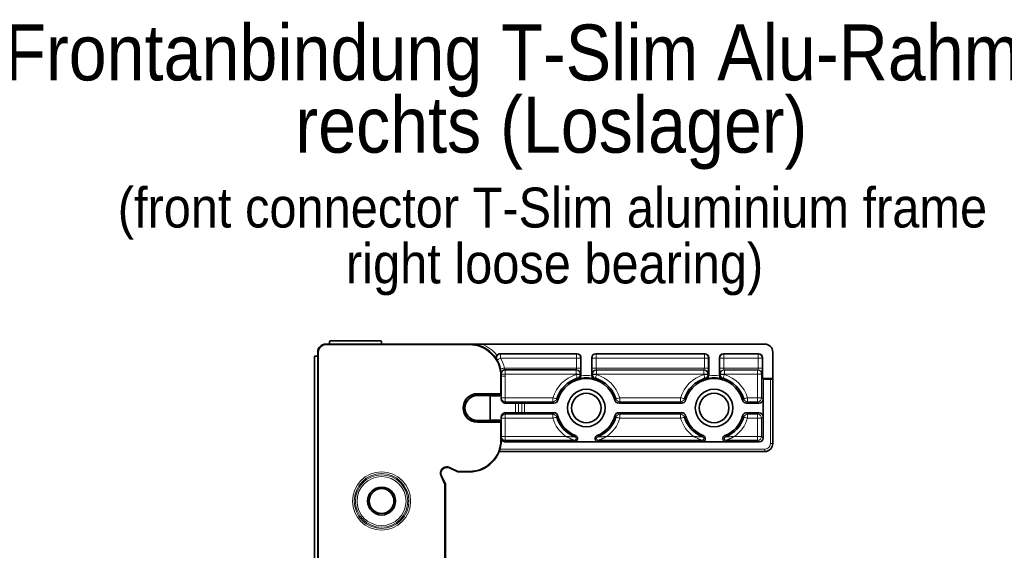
# Model space of a CAD drawing. Header units: millimetres. Extents: x 0 to 594, y 0 to 420.
# Tile 8 of 30: x 38 to 99, y 175 to 208. Entities that reach past the tile are written whole.
import ezdxf

# ---------------------------------------------------------------- set-up
doc = ezdxf.new("R2010")
doc.units = ezdxf.units.MM
doc.linetypes.add('SLD-Durchgehend', pattern=[0])
doc.styles.add('SLDTEXTSTYLE1', font='GOTHIC.TTF', dxfattribs={"width": 0.913})

# ---------------------------------------------------------------- blocks, each defined once
blk = doc.blocks.new('SW_NOTE_0_20')
at = {"color": 0, "linetype": 'Continuous', "lineweight": 0, "char_height": 3.5, "attachment_point": 2, "style": 'SLDTEXTSTYLE1'}
for s, insert in [('Frontanbindung T-Slim Alu-Rahmen ', (39.648, 4.471)), ('rechts (Loslager)', (39.708, -0.055))]:
    blk.add_mtext(s, dxfattribs=dict(at, insert=insert))
blk = doc.blocks.new('SW_NOTE_0_21')
at = {"color": 0, "linetype": 'Continuous', "lineweight": 0, "char_height": 2.5, "attachment_point": 2, "style": 'SLDTEXTSTYLE1'}
for s, insert in [('(front connector T-Slim aluminium frame', (31.875, 3.193)), ('right loose bearing)', (32.01, -0.307))]:
    blk.add_mtext(s, dxfattribs=dict(at, insert=insert))

msp = doc.modelspace()

# ---------------------------------------------------------------- linework, layer by layer
at = {"color": 7, "linetype": 'SLD-Durchgehend', "lineweight": 35}
for p, q in [((65.755567, 187.475302), (56.755567, 187.475302)), ((57.005567, 187.475302), (57.005567, 187.625301)), ((57.055567, 187.675302), (60.205567, 187.675302)), ((60.255567, 187.625301), (60.255567, 187.475302)), ((66.544554, 187.475302), (84.255567, 187.475302)), ((56.255567, 186.975301), (56.255567, 132.725301)), ((72.495695, 186.8753), (67.689452, 186.8753)), ((80.495695, 186.8753), (73.665439, 186.8753)), ((83.863713, 186.8753), (81.66544, 186.8753)), ((84.755566, 186.975301), (84.755566, 185.325299)), ((56.055567, 167.525301), (56.055567, 186.6753)), ((56.105567, 186.725301), (56.255567, 186.725301)), ((72.745657, 185.528495), (72.745657, 186.62534)), ((73.415477, 185.528495), (73.415477, 186.62534)), ((80.745656, 185.528495), (80.745656, 186.62534)), ((81.415477, 185.528495), (81.415477, 186.62534)), ((84.113675, 185.325299), (84.113675, 186.62534)), ((68.000673, 185.873588), (72.464306, 185.873588)), ((67.751217, 185.607144), (67.751223, 185.607051)), ((67.755567, 184.369517), (67.755567, 185.475302)), ((84.155567, 185.283409), (84.113675, 185.325299)), ((84.755566, 185.325299), (84.113675, 185.325299)), ((84.155567, 185.283409), (84.605568, 185.283409)), ((84.155567, 185.283409), (84.155567, 181.600262)), ((84.755566, 185.286027), (84.755566, 185.325299)), ((84.755566, 181.250301), (84.755566, 185.286027)), ((67.705567, 184.370373), (66.255567, 184.370373)), ((66.255567, 184.268598), (67.655567, 184.268598)), ((67.037745, 184.25379), (66.255567, 184.25379)), ((67.047345, 184.24419), (67.037745, 184.25379)), ((67.655567, 184.24419), (67.047345, 184.24419)), ((67.047345, 184.24419), (67.047345, 182.706411)), ((67.741045, 184.355606), (67.655567, 184.268598)), ((67.655567, 184.24419), (67.755567, 184.344207)), ((67.655567, 184.268598), (67.655567, 184.24419)), ((67.755567, 184.344207), (67.755567, 184.369517)), ((67.755567, 184.031448), (67.755567, 184.344207)), ((68.005567, 183.781411), (68.652014, 183.781411)), ((69.032344, 183.776579), (68.82879, 183.780133)), ((71.053899, 183.775301), (69.209121, 183.775301)), ((79.0539, 183.775301), (75.107235, 183.775301)), ((83.107235, 183.775301), (83.898623, 183.775301)), ((84.148584, 182.925339), (84.148584, 184.025262)), ((68.005567, 183.169193), (68.652014, 183.169193)), ((68.82879, 183.17047), (69.032344, 183.174022)), ((69.209121, 183.1753), (71.053899, 183.1753)), ((79.0539, 183.1753), (75.107235, 183.1753)), ((83.107235, 183.1753), (83.898623, 183.1753)), ((66.255567, 182.696809), (67.037745, 182.696809)), ((67.655567, 182.682005), (66.255567, 182.682005)), ((66.255567, 182.580228), (67.705567, 182.580228)), ((67.037745, 182.696809), (67.047345, 182.706411)), ((67.655567, 182.706411), (67.047345, 182.706411)), ((67.655567, 182.706411), (67.655567, 182.682005)), ((67.755567, 182.606394), (67.655567, 182.706411)), ((67.741045, 182.594995), (67.655567, 182.682005)), ((67.755567, 182.606394), (67.755567, 182.919153)), ((67.755567, 182.581085), (67.755567, 182.606394)), ((67.755567, 181.475301), (67.755567, 182.581085)), ((68.005567, 181.449871), (72.324563, 181.449871)), ((83.905606, 181.350301), (68.005567, 181.350301)), ((72.324587, 181.357282), (73.836548, 181.357282)), ((73.836571, 181.449871), (80.324563, 181.449871)), ((80.324587, 181.357282), (81.836548, 181.357282)), ((81.83657, 181.449871), (83.806035, 181.449871)), ((67.619535, 180.7503), (84.255567, 180.7503)), ((64.50547, 179.723744), (65.028214, 179.479986)), ((65.049345, 179.475301), (65.755567, 179.475301)), ((64.250882, 178.702653), (64.007123, 179.225397)), ((64.255567, 132.725301), (64.255567, 178.681524))]:
    msp.add_line(p, q, dxfattribs=at)
at = {"color": 7, "linetype": 'SLD-Durchgehend', "lineweight": 18}
for p, q in [((56.755567, 187.475302), (56.755567, 187.425301)), ((65.755567, 187.475302), (65.755567, 187.425301)), ((56.255567, 186.975301), (56.305567, 186.975301)), ((56.305567, 132.725301), (56.305567, 186.975301)), ((56.755567, 187.425301), (65.755567, 187.425301)), ((72.470309, 186.849915), (67.704325, 186.849915)), ((67.704325, 186.599952), (67.704325, 186.849915)), ((72.495695, 186.8753), (72.470309, 186.849915)), ((72.470309, 186.599952), (72.470309, 186.849915)), ((73.690825, 186.849915), (73.665439, 186.8753)), ((80.470309, 186.849915), (73.690825, 186.849915)), ((73.690825, 186.599952), (73.690825, 186.849915)), ((80.495695, 186.8753), (80.470309, 186.849915)), ((80.470309, 186.599952), (80.470309, 186.849915)), ((81.690826, 186.849915), (81.66544, 186.8753)), ((83.838327, 186.849915), (81.690826, 186.849915)), ((81.690826, 186.599952), (81.690826, 186.849915)), ((83.863713, 186.8753), (83.838327, 186.849915)), ((83.838327, 186.599952), (83.838327, 186.849915)), ((67.704325, 186.599952), (72.470309, 186.599952)), ((72.470309, 186.599952), (72.720271, 186.599952)), ((72.470309, 186.599952), (72.470309, 185.973571)), ((72.720271, 186.599952), (72.745657, 186.62534)), ((72.720271, 185.973571), (72.720271, 186.599952)), ((73.415477, 186.62534), (73.440863, 186.599952)), ((73.440863, 186.599952), (73.440863, 185.973571)), ((73.690825, 186.599952), (73.440863, 186.599952)), ((73.690825, 186.599952), (80.470309, 186.599952)), ((73.690825, 185.973571), (73.690825, 186.599952)), ((80.470309, 186.599952), (80.72027, 186.599952)), ((80.470309, 186.599952), (80.470309, 185.973571)), ((80.72027, 186.599952), (80.745656, 186.62534)), ((80.72027, 185.973571), (80.72027, 186.599952)), ((81.415477, 186.62534), (81.440863, 186.599952)), ((81.440863, 186.599952), (81.440863, 185.973571)), ((81.690826, 186.599952), (81.440863, 186.599952)), ((81.690826, 185.973571), (81.690826, 186.599952)), ((81.690826, 186.599952), (83.838327, 186.599952)), ((83.838327, 186.599952), (84.088289, 186.599952)), ((83.838327, 186.599952), (83.838327, 185.973571)), ((84.088289, 186.599952), (84.113675, 186.62534)), ((84.088289, 185.973571), (84.088289, 186.599952)), ((72.470309, 185.973571), (67.949702, 185.973571)), ((72.438017, 185.847298), (68.002255, 185.847298)), ((68.002255, 185.847298), (68.002255, 185.597335)), ((72.464306, 185.873588), (72.438017, 185.847298)), ((72.438017, 185.847298), (72.438017, 185.597335)), ((72.470309, 185.973571), (72.720271, 185.973571)), ((72.687979, 185.597335), (72.714269, 185.623624)), ((73.690825, 185.973571), (73.440863, 185.973571)), ((73.446866, 185.623624), (73.473155, 185.597335)), ((80.470309, 185.973571), (73.690825, 185.973571)), ((73.696828, 185.873588), (80.464306, 185.873588)), ((73.723117, 185.847298), (73.696828, 185.873588)), ((80.438016, 185.847298), (73.723117, 185.847298)), ((73.723117, 185.847298), (73.723117, 185.597335)), ((80.464306, 185.873588), (80.438016, 185.847298)), ((80.438016, 185.847298), (80.438016, 185.597335)), ((80.470309, 185.973571), (80.72027, 185.973571)), ((80.68798, 185.597335), (80.714269, 185.623624)), ((81.690826, 185.973571), (81.440863, 185.973571)), ((81.446866, 185.623624), (81.473155, 185.597335)), ((83.838327, 185.973571), (81.690826, 185.973571)), ((81.696827, 185.873588), (83.832324, 185.873588)), ((81.723117, 185.847298), (81.696827, 185.873588)), ((83.806035, 185.847298), (81.723117, 185.847298)), ((81.723117, 185.847298), (81.723117, 185.597335)), ((83.832324, 185.873588), (83.806035, 185.847298)), ((83.806035, 185.847298), (83.806035, 185.597335)), ((83.838327, 185.973571), (84.088289, 185.973571)), ((84.055998, 185.597335), (84.082285, 185.623624)), ((67.755567, 185.475302), (67.705567, 185.475302)), ((67.705567, 185.475302), (67.705567, 184.370373)), ((67.755567, 185.475302), (68.005567, 185.475302)), ((68.002255, 185.597335), (72.438017, 185.597335)), ((68.005567, 184.117851), (68.005567, 185.475302)), ((72.438017, 185.597335), (72.438017, 185.571586)), ((72.687979, 185.597335), (72.438017, 185.597335)), ((72.687979, 185.571586), (72.438017, 185.571586)), ((72.687979, 185.571586), (72.687979, 185.597335)), ((72.745657, 185.528495), (72.687979, 185.571586)), ((73.473155, 185.571586), (73.415477, 185.528495)), ((73.473155, 185.597335), (73.473155, 185.571586)), ((73.723117, 185.597335), (73.473155, 185.597335)), ((73.723117, 185.571586), (73.473155, 185.571586)), ((73.723117, 185.571586), (73.723117, 185.597335)), ((73.723117, 185.597335), (80.438016, 185.597335)), ((80.438016, 185.597335), (80.438016, 185.571586)), ((80.68798, 185.597335), (80.438016, 185.597335)), ((80.68798, 185.571586), (80.438016, 185.571586)), ((80.68798, 185.571586), (80.68798, 185.597335)), ((80.745656, 185.528495), (80.68798, 185.571586)), ((81.473155, 185.571586), (81.415477, 185.528495)), ((81.473155, 185.597335), (81.473155, 185.571586)), ((81.723117, 185.597335), (81.473155, 185.597335)), ((81.723117, 185.571586), (81.473155, 185.571586)), ((81.723117, 185.571586), (81.723117, 185.597335)), ((81.723117, 185.597335), (83.806035, 185.597335)), ((84.055998, 185.597335), (83.806035, 185.597335)), ((83.806035, 185.597335), (83.806035, 184.117851)), ((84.055998, 184.117851), (84.055998, 185.597335)), ((84.605568, 185.283409), (84.605568, 181.250301)), ((66.255567, 184.370373), (66.255567, 184.268598)), ((66.255567, 184.25379), (66.255567, 184.268598)), ((68.005567, 184.117851), (67.755567, 184.117851)), ((68.005567, 184.117851), (68.005567, 183.867889)), ((70.984284, 184.117851), (68.005567, 184.117851)), ((68.005567, 183.781411), (68.005567, 183.867889)), ((68.005567, 183.867889), (70.984284, 183.867889)), ((68.652014, 183.781411), (68.652014, 183.169193)), ((68.82879, 183.17047), (68.82879, 183.780133)), ((69.032344, 183.776579), (69.032344, 183.174022)), ((69.209121, 183.1753), (69.209121, 183.775301)), ((70.984284, 184.117851), (70.984284, 183.867889)), ((75.17685, 184.117851), (75.17685, 183.867889)), ((78.984283, 184.117851), (75.17685, 184.117851)), ((75.17685, 183.867889), (78.984283, 183.867889)), ((78.984283, 184.117851), (78.984283, 183.867889)), ((83.17685, 184.117851), (83.17685, 183.867889)), ((83.806035, 184.117851), (83.17685, 184.117851)), ((83.17685, 183.867889), (83.806035, 183.867889)), ((83.806035, 183.867889), (83.806035, 184.117851)), ((84.055998, 184.117851), (83.806035, 184.117851)), ((83.806035, 183.867889), (83.898623, 183.775301)), ((84.148584, 184.025262), (84.055998, 184.117851)), ((68.005567, 183.082714), (68.005567, 183.169193)), ((83.898623, 183.1753), (83.806035, 183.082714)), ((66.255567, 182.696809), (66.255567, 182.682005)), ((66.255567, 182.580228), (66.255567, 182.682005)), ((67.705567, 182.580228), (67.705567, 181.475301)), ((68.005567, 182.832751), (67.755567, 182.832751)), ((70.984284, 183.082714), (68.005567, 183.082714)), ((68.005567, 182.832751), (68.005567, 183.082714)), ((68.005567, 181.699834), (68.005567, 182.832751)), ((68.005567, 182.832751), (70.984284, 182.832751)), ((70.984284, 182.832751), (70.984284, 183.082714)), ((78.984283, 183.082714), (75.17685, 183.082714)), ((75.17685, 182.832751), (75.17685, 183.082714)), ((75.17685, 182.832751), (78.984283, 182.832751)), ((78.984283, 182.832751), (78.984283, 183.082714)), ((83.806035, 183.082714), (83.17685, 183.082714)), ((83.17685, 182.832751), (83.17685, 183.082714)), ((83.17685, 182.832751), (83.806035, 182.832751)), ((83.806035, 182.832751), (83.806035, 183.082714)), ((83.806035, 182.832751), (83.806035, 181.699834)), ((83.806035, 182.832751), (84.055998, 182.832751)), ((84.055998, 182.832751), (84.148584, 182.925339)), ((84.055998, 181.699834), (84.055998, 182.832751)), ((67.705567, 181.475301), (67.755567, 181.475301)), ((67.755567, 181.699834), (68.005567, 181.699834)), ((71.794103, 181.699834), (68.005567, 181.699834)), ((68.005567, 181.449871), (68.005567, 181.699834)), ((68.005567, 181.350301), (68.005567, 181.449871)), ((72.324563, 181.449871), (72.324587, 181.357282)), ((72.400261, 181.754927), (72.366231, 181.668821)), ((73.794904, 181.668821), (73.760873, 181.754927)), ((73.836548, 181.357282), (73.836571, 181.449872)), ((79.794104, 181.699834), (74.367031, 181.699834)), ((80.324563, 181.449871), (80.324587, 181.357282)), ((80.400261, 181.754927), (80.366232, 181.668821)), ((81.794903, 181.668821), (81.760873, 181.754927)), ((81.836548, 181.357282), (81.83657, 181.449872)), ((83.806035, 181.699834), (82.367031, 181.699834)), ((83.806035, 181.449871), (83.806035, 181.699834)), ((83.806035, 181.699834), (84.055998, 181.699834)), ((83.806035, 181.449871), (83.905606, 181.350301)), ((84.155567, 181.600262), (84.055998, 181.699834)), ((84.255567, 180.900301), (67.671129, 180.900301)), ((84.255567, 180.7503), (84.255567, 180.900301)), ((84.755566, 181.250301), (84.605568, 181.250301)), ((65.049345, 179.525302), (64.526601, 179.769061)), ((65.755567, 179.525302), (65.049345, 179.525302)), ((65.049345, 179.475301), (65.049345, 179.525302)), ((65.755567, 179.525302), (65.755567, 179.475301)), ((63.961808, 179.204267), (64.205567, 178.681524)), ((64.205567, 178.681524), (64.205567, 132.725301)), ((64.205567, 178.681524), (64.255567, 178.681524))]:
    msp.add_line(p, q, dxfattribs=at)
at = {"color": 7, "linetype": 'SLD-Durchgehend', "lineweight": 18, "flags": 128}
for points in [[(67.704325, 186.599952), (67.662083, 186.575574), (67.621463, 186.552131), (67.584028, 186.530528), (67.551216, 186.511592), (67.524288, 186.49605), (67.504279, 186.484505), (67.491957, 186.477394), (67.487796, 186.474991)], [(67.949702, 185.973571), (67.90214, 185.962771), (67.856406, 185.952385), (67.814258, 185.942811), (67.777314, 185.934422), (67.746995, 185.927537), (67.724467, 185.922422), (67.710593, 185.919271), (67.705909, 185.918209)], [(67.752623, 185.583775), (67.75742, 185.584036), (67.771625, 185.584807), (67.794694, 185.586062), (67.825739, 185.587746), (67.863567, 185.589802), (67.906725, 185.592146), (67.953554, 185.59469), (68.002255, 185.597335)], [(72.438017, 185.571586), (72.452154, 185.525467), (72.465759, 185.48108), (72.478322, 185.440094), (72.489369, 185.404052), (72.498487, 185.374306), (72.505332, 185.351972), (72.509648, 185.337895), (72.511271, 185.332597)], [(73.723117, 185.571586), (73.708981, 185.525467), (73.695375, 185.48108), (73.682812, 185.440094), (73.671765, 185.404052), (73.662647, 185.374306), (73.655801, 185.351972), (73.651487, 185.337895), (73.649863, 185.332597)], [(80.511271, 185.332597), (80.509648, 185.337895), (80.505332, 185.351972), (80.498487, 185.374306), (80.48937, 185.404052), (80.478322, 185.440094), (80.465759, 185.48108), (80.452154, 185.525467), (80.438016, 185.571586)], [(81.723117, 185.571586), (81.708981, 185.525467), (81.695375, 185.48108), (81.682813, 185.440094), (81.671766, 185.404052), (81.662646, 185.374306), (81.655801, 185.351972), (81.651487, 185.337895), (81.649863, 185.332597)], [(70.984284, 184.117851), (71.030403, 184.103713), (71.07479, 184.090109), (71.115775, 184.077547), (71.151818, 184.0665), (71.181564, 184.05738), (71.203896, 184.050535), (71.217975, 184.046221), (71.223271, 184.044597)], [(75.17685, 184.117851), (75.130731, 184.103713), (75.086344, 184.090109), (75.04536, 184.077547), (75.009317, 184.0665), (74.97957, 184.05738), (74.957238, 184.050535), (74.943159, 184.046221), (74.937864, 184.044597)], [(79.22327, 184.044597), (79.217975, 184.046221), (79.203897, 184.050535), (79.181564, 184.05738), (79.151817, 184.0665), (79.115775, 184.077547), (79.074789, 184.090109), (79.030402, 184.103713), (78.984283, 184.117851)], [(83.17685, 184.117851), (83.130731, 184.103713), (83.086344, 184.090109), (83.04536, 184.077547), (83.009316, 184.0665), (82.97957, 184.05738), (82.957238, 184.050535), (82.943159, 184.046221), (82.937863, 184.044597)], [(70.984284, 182.832751), (71.030403, 182.846888), (71.07479, 182.860493), (71.115775, 182.873056), (71.151818, 182.884104), (71.181564, 182.893221), (71.203896, 182.900067), (71.217975, 182.904382), (71.223271, 182.906005)], [(75.17685, 182.832751), (75.130731, 182.846888), (75.086344, 182.860493), (75.04536, 182.873056), (75.009317, 182.884104), (74.97957, 182.893221), (74.957238, 182.900067), (74.943159, 182.904382), (74.937864, 182.906005)], [(78.984283, 182.832751), (79.030402, 182.846888), (79.074789, 182.860493), (79.115775, 182.873056), (79.151817, 182.884104), (79.181564, 182.893221), (79.203897, 182.900067), (79.217975, 182.904382), (79.22327, 182.906005)], [(82.937863, 182.906005), (82.943159, 182.904382), (82.957238, 182.900067), (82.97957, 182.893221), (83.009316, 182.884104), (83.04536, 182.873056), (83.086344, 182.860493), (83.130731, 182.846888), (83.17685, 182.832751)], [(64.526601, 179.769061), (64.522479, 179.76022), (64.518515, 179.751719), (64.514861, 179.743885), (64.51166, 179.737018), (64.509031, 179.731383), (64.507079, 179.727194), (64.505876, 179.724616), (64.50547, 179.723744)], [(65.049345, 179.525302), (65.045223, 179.51646), (65.041258, 179.507959), (65.037605, 179.500124), (65.034403, 179.493259), (65.031775, 179.487622), (65.029823, 179.483435), (65.02862, 179.480857), (65.028214, 179.479986)], [(63.961808, 179.204267), (63.970648, 179.208389), (63.979149, 179.212353), (63.986984, 179.216006), (63.99385, 179.21921), (63.999486, 179.221836), (64.003674, 179.22379), (64.006252, 179.224991), (64.007123, 179.225397)], [(64.205567, 178.681524), (64.214407, 178.685646), (64.222909, 178.689609), (64.230743, 178.693262), (64.23761, 178.696466), (64.243245, 178.699092), (64.247433, 178.701046), (64.250012, 178.702247), (64.250882, 178.702653)]]:
    msp.add_lwpolyline(points, dxfattribs=at)
at = {"color": 7, "linetype": 'SLD-Durchgehend', "lineweight": 35}
for centre, radius in [((73.080567, 183.475301), 1.175), ((73.080567, 183.475301), 0.925), ((81.080567, 183.475301), 1.175), ((81.080567, 183.475301), 0.925), ((60.255567, 177.650301), 0.875), ((60.255567, 177.650301), 0.775)]:
    msp.add_circle(centre, radius, dxfattribs=at)
at = {"color": 7, "linetype": 'SLD-Durchgehend', "lineweight": 18}
for radius in [1.822169, 1.713916, 1.641747, 1.533494]:
    msp.add_circle((60.255567, 177.650301), radius, dxfattribs=at)
at = {"color": 7, "linetype": 'SLD-Durchgehend', "lineweight": 35}
for centre, radius, start, end in [((56.755567, 186.975301), 0.5, 90, 180), ((57.055567, 187.625301), 0.05, 90, 180), ((60.205567, 187.625301), 0.05, 0, 90), ((65.755567, 185.475301), 2, 0, 90), ((84.255567, 186.975301), 0.5, 0, 90), ((56.105567, 186.675301), 0.05, 90, 180), ((68.000671, 185.62358), 0.250008, 89.99958419, 158.48828901), ((73.080567, 183.475301), 1.942588, 107.0412769, 162.9587231), ((73.080567, 183.475301), 1.85, 15.18231952, 164.81768048), ((73.080567, 183.475301), 1.882338, 74.15206139, 105.84793861), ((73.080567, 183.475301), 1.942588, 17.0412769, 72.9587231), ((81.080567, 183.475301), 1.942588, 107.0412769, 162.9587231), ((81.080567, 183.475301), 1.85, 15.18231952, 164.81768048), ((81.080567, 183.475301), 1.882338, 74.15206139, 105.84793861), ((81.080567, 183.475301), 1.942588, 17.0412769, 72.9587231), ((66.255567, 183.475301), 0.895073, 90, 270), ((66.255567, 183.475301), 0.793297, 90, 270), ((66.255567, 183.475301), 0.778491, 90, 270), ((67.705567, 184.320374), 0.05, 44.80168844, 90), ((67.705567, 182.630228), 0.05, 270, 315.19831156), ((73.080567, 183.475301), 1.942588, 197.0412769, 248.42468002), ((73.080567, 183.475301), 1.85, 195.18231952, 248.42413979), ((73.080567, 183.475301), 1.85, 291.57586021, 344.81768048), ((73.080567, 183.475301), 1.942588, 291.57531985, 342.9587231), ((81.080567, 183.475301), 1.942588, 197.0412769, 248.42468002), ((81.080567, 183.475301), 1.85, 195.18231952, 248.42413979), ((81.080567, 183.475301), 1.85, 291.57586021, 344.81768048), ((81.080567, 183.475301), 1.942588, 291.57531985, 342.9587231), ((65.755567, 181.475301), 2, 270, 0), ((84.255567, 181.250301), 0.5, 270, 0), ((64.346988, 179.38388), 0.375, 65, 205), ((65.049345, 179.525301), 0.05, 245, 270), ((64.205567, 178.681523), 0.05, 0, 25)]:
    msp.add_arc(centre, radius, start, end, dxfattribs=at)
at = {"color": 7, "linetype": 'SLD-Durchgehend', "lineweight": 18}
for centre, radius, start, end in [((65.755567, 185.475301), 2.15, 36.70948277, 68.47109559), ((56.755567, 186.975301), 0.45, 90, 180), ((65.755567, 185.475301), 1.95, 0, 90), ((67.704345, 186.599916), 0.249999, 90.00459029, 209.98026455), ((65.755567, 185.725263), 2.25, 29.98977003, 30.73899676), ((72.470217, 186.599862), 0.250054, 0.02073017, 89.97905636), ((73.690917, 186.599862), 0.250054, 90.0211572, 179.97926975), ((80.470217, 186.599862), 0.250053, 0.02064136, 89.97893168), ((81.690917, 186.599861), 0.250054, 90.02081897, 179.97918103), ((83.838235, 186.599861), 0.250054, 0.02081913, 89.97875392), ((65.755567, 185.475301), 2.25, 12.79440145, 29.98977003), ((68.000691, 185.623606), 0.250017, 158.49564844, 183.77543633), ((68.002241, 185.597313), 0.249985, 89.99678997, 183.10445131), ((65.755567, 185.725263), 2.25, 3.10909116, 3.77975597), ((72.437925, 185.597244), 0.250054, 0.02081905, 89.97896748), ((72.464215, 185.623534), 0.250054, 0.02081905, 89.97896748), ((73.69692, 185.623534), 0.250054, 90.02103252, 179.97918095), ((73.723209, 185.597245), 0.250054, 90.02094364, 179.97926983), ((80.437926, 185.597244), 0.250054, 0.02081897, 89.97918103), ((80.464215, 185.623534), 0.250054, 0.02081897, 89.97918103), ((81.69692, 185.623534), 0.250054, 90.02124608, 179.97918087), ((81.723209, 185.597245), 0.250053, 90.02106832, 179.97935864), ((83.805944, 185.597244), 0.250054, 0.02081897, 89.97918103), ((83.832235, 185.623537), 0.25005, 0.01996945, 89.9796036), ((65.755567, 185.475301), 2.25, 0, 3.10909116), ((73.080567, 183.475301), 2.19255, 107.0412769, 162.9587231), ((72.437931, 185.571648), 0.250048, 287.05581895, 359.98571319), ((73.080567, 183.475301), 2.032315, 80.37333367, 99.62666633), ((73.723203, 185.571648), 0.250048, 180.01428681, 252.94418105), ((73.080567, 183.475301), 2.19255, 17.0412769, 72.9587231), ((81.080567, 183.475301), 2.19255, 107.0412769, 162.9587231), ((80.437932, 185.571648), 0.250047, 287.05545574, 359.98578769), ((81.080567, 183.475301), 2.032315, 80.37333367, 99.62666633), ((81.723204, 185.571648), 0.250049, 180.01436131, 252.94381783), ((81.080567, 183.475301), 2.19255, 17.0412769, 72.9587231), ((68.005547, 184.11787), 0.24998, 180.00431929, 270.0045393), ((70.984221, 184.117936), 0.250047, 270.01438548, 342.94422061), ((75.176913, 184.117936), 0.250047, 197.05577939, 269.98561452), ((78.984222, 184.117934), 0.250045, 270.01405749, 342.9445486), ((83.176914, 184.117938), 0.250049, 197.05610739, 269.98528652), ((83.805946, 184.117941), 0.250051, 270.02021243, 359.97936062), ((68.005551, 182.83273), 0.249984, 89.99631015, 179.99525821), ((73.080567, 183.475301), 2.19255, 197.0412769, 234.07377293), ((70.98422, 182.832667), 0.250047, 17.05540024, 89.98541624), ((73.080567, 183.475301), 2.19255, 305.92622707, 342.9587231), ((75.176914, 182.832667), 0.250047, 90.01458376, 162.94459976), ((78.984221, 182.832669), 0.250045, 17.05507226, 89.98574422), ((81.080567, 183.475301), 2.19255, 197.0412769, 234.07377293), ((81.080567, 183.475301), 2.19255, 305.92622707, 342.9587231), ((83.176915, 182.832665), 0.250049, 90.01491175, 162.94427177), ((83.805946, 182.832662), 0.250052, 0.02039003, 89.97960997), ((65.755567, 181.475301), 1.95, 270, 0), ((68.005548, 181.699852), 0.249981, 180.00413525, 270.00429638), ((83.805946, 181.699923), 0.250052, 270.02039003, 359.97960997), ((84.255567, 181.250301), 0.35, 270, 0), ((64.346988, 179.38388), 0.425, 65, 205)]:
    msp.add_arc(centre, radius, start, end, dxfattribs=at)
at = {"color": 7, "linetype": 'SLD-Durchgehend', "lineweight": 35}
for centre, major_axis, ratio, start_param, end_param in [((72.495619, 186.625263), (0.176831, 0.176831), 0.99969546, 5.497939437, 7.068431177), ((73.665515, 186.625263), (-0.176831, 0.176831), 0.99969546, 5.497939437, 7.068431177), ((80.495619, 186.625263), (0.176831, 0.176831), 0.99969546, 5.497939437, 7.068431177), ((81.665515, 186.625263), (-0.176831, 0.176831), 0.99969546, 5.497939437, 7.068431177), ((83.863637, 186.625263), (-0.176831, -0.176831), 0.99969546, 2.356346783, 3.926838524), ((84.605567, 185.286027), (0.15, 0), 0.017455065, 4.71238898, 6.283185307), ((67.705567, 184.319509), (0.049998, 0.050013), 0.008725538, 6.274457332, 7.056394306), ((68.005567, 184.031448), (0, -0.250038), 0.999847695, 4.71238898, 6.283185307), ((68.652014, 183.777047), (0.25, 0), 0.017455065, 0.785398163, 1.570796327), ((69.20912, 183.779665), (0.25, 0), 0.017455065, 3.926990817, 4.71238898), ((83.898547, 184.025339), (0.176831, -0.176831), 0.99969546, 5.497939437, 7.068431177), ((68.005567, 182.919154), (0, 0.250038), 0.999847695, 0, 1.570796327), ((68.652014, 183.173556), (0.25, 0), 0.017455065, 4.71238898, 5.497787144), ((69.20912, 183.170937), (0.25, 0), 0.017455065, 1.570796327, 2.35619449), ((83.898547, 182.925263), (0.176831, 0.176831), 0.99969546, 5.497939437, 7.068431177), ((67.705567, 182.631093), (-0.049998, 0.050013), 0.008725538, 2.368383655, 3.150320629), ((68.005567, 181.600339), (0, 0.250038), 0.999847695, 1.570796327, 3.141592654), ((83.905529, 181.600339), (-0.176831, 0.176831), 0.99969546, 2.356346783, 3.926838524)]:
    msp.add_ellipse(centre, major_axis=major_axis, ratio=ratio, start_param=start_param, end_param=end_param, dxfattribs=at)
at = {"color": 7, "linetype": 'SLD-Durchgehend', "lineweight": 18}
for centre, major_axis, ratio, start_param, end_param in [((72.4642, 185.973571), (0, 0.1), 0.061092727, 3.159045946, 4.71238898), ((72.714162, 185.973571), (0, 0.35), 0.017455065, 3.159045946, 4.71238898), ((73.446972, 185.973571), (0, 0.35), 0.017455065, 1.570796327, 3.124139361), ((73.696934, 185.973571), (0, 0.1), 0.061092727, 1.570796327, 3.124139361), ((80.4642, 185.973571), (0, 0.1), 0.061092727, 3.159045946, 4.71238898), ((80.714162, 185.973571), (0, 0.35), 0.017455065, 3.159045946, 4.71238898), ((81.446972, 185.973571), (0, 0.35), 0.017455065, 1.570796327, 3.124139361), ((81.696934, 185.973571), (0, 0.1), 0.061092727, 1.570796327, 3.124139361), ((83.832218, 185.973571), (0, 0.1), 0.061092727, 3.159045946, 4.71238898), ((84.08218, 185.973571), (0, 0.35), 0.017455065, 3.159045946, 4.71238898)]:
    msp.add_ellipse(centre, major_axis=major_axis, ratio=ratio, start_param=start_param, end_param=end_param, dxfattribs=at)
at = {"color": 7, "linetype": 'SLD-Durchgehend', "lineweight": 35}
for points, knots in [([(66.544554, 187.475301), (66.409803, 187.475301), (66.27696, 187.475301), (66.014515, 187.475301), (65.884852, 187.475301), (65.755567, 187.475301)], [0, 0, 0, 0, 0.5, 0.5, 1, 1, 1, 1]), ([(67.479172, 186.76048), (67.450019, 186.715117), (67.438163, 186.664326), (67.43987, 186.575346), (67.452374, 186.534783), (67.47323, 186.499817)], [0, 0, 0, 0, 0.5, 0.5, 1, 1, 1, 1]), ([(72.740708, 185.478997), (72.730126, 185.42661), (72.703772, 185.382135), (72.641735, 185.318802), (72.605214, 185.297682), (72.566528, 185.286091)], [0, 0, 0, 0, 0.5, 0.5, 1, 1, 1, 1]), ([(73.420426, 185.478997), (73.431008, 185.42661), (73.457362, 185.382135), (73.519399, 185.318802), (73.55592, 185.297682), (73.594606, 185.286091)], [0, 0, 0, 0, 0.5, 0.5, 1, 1, 1, 1]), ([(80.740708, 185.478997), (80.730126, 185.42661), (80.703772, 185.382135), (80.641735, 185.318802), (80.605214, 185.297682), (80.566528, 185.286091)], [0, 0, 0, 0, 0.5, 0.5, 1, 1, 1, 1]), ([(81.420426, 185.478997), (81.431008, 185.42661), (81.457362, 185.382135), (81.519399, 185.318802), (81.55592, 185.297682), (81.594606, 185.286091)], [0, 0, 0, 0, 0.5, 0.5, 1, 1, 1, 1]), ([(71.053899, 183.775301), (71.108793, 183.775301), (71.162184, 183.793425), (71.249117, 183.859841), (71.280761, 183.906822), (71.295137, 183.9598)], [0, 0, 0, 0, 0.5, 0.5, 1, 1, 1, 1]), ([(74.865997, 183.9598), (74.880373, 183.906822), (74.911848, 183.860041), (74.998712, 183.793537), (75.052341, 183.775301), (75.107235, 183.775301)], [0, 0, 0, 0, 0.5, 0.5, 1, 1, 1, 1]), ([(79.053899, 183.775301), (79.108793, 183.775301), (79.162184, 183.793425), (79.249117, 183.859841), (79.280761, 183.906822), (79.295137, 183.9598)], [0, 0, 0, 0, 0.5, 0.5, 1, 1, 1, 1]), ([(82.865997, 183.9598), (82.880373, 183.906822), (82.911848, 183.860041), (82.998712, 183.793537), (83.052341, 183.775301), (83.107235, 183.775301)], [0, 0, 0, 0, 0.5, 0.5, 1, 1, 1, 1]), ([(71.295137, 182.990802), (71.280761, 183.04378), (71.249286, 183.090561), (71.162422, 183.157065), (71.108793, 183.175301), (71.053899, 183.175301)], [0, 0, 0, 0, 0.5, 0.5, 1, 1, 1, 1]), ([(75.107235, 183.175301), (75.052341, 183.175301), (74.99895, 183.157177), (74.912018, 183.090761), (74.880373, 183.04378), (74.865997, 182.990802)], [0, 0, 0, 0, 0.5, 0.5, 1, 1, 1, 1]), ([(79.295137, 182.990802), (79.280761, 183.04378), (79.249286, 183.090561), (79.162422, 183.157065), (79.108793, 183.175301), (79.053899, 183.175301)], [0, 0, 0, 0, 0.5, 0.5, 1, 1, 1, 1]), ([(83.107235, 183.175301), (83.052341, 183.175301), (82.99895, 183.157177), (82.912018, 183.090761), (82.880373, 183.04378), (82.865997, 182.990802)], [0, 0, 0, 0, 0.5, 0.5, 1, 1, 1, 1]), ([(72.400261, 181.754928), (72.409917, 181.750601), (72.429903, 181.741645), (72.45754, 181.721853), (72.482921, 181.696763), (72.504164, 181.666476), (72.519855, 181.63236), (72.529055, 181.59614), (72.531564, 181.559778), (72.526221, 181.508298), (72.500589, 181.446135), (72.445713, 181.391668), (72.384226, 181.362033), (72.343228, 181.358768), (72.324587, 181.357283)], [0, 0, 0, 0, 0.055793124, 0.115482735, 0.178403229, 0.243585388, 0.309809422, 0.37571521, 0.439948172, 0.501303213, 0.648245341, 0.78400158, 0.901786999, 1, 1, 1, 1]), ([(73.836548, 181.357283), (73.826341, 181.357725), (73.804731, 181.358662), (73.771272, 181.366858), (73.736317, 181.381826), (73.701965, 181.405348), (73.671091, 181.437724), (73.646939, 181.478155), (73.632548, 181.523648), (73.628723, 181.573937), (73.638073, 181.628123), (73.664725, 181.682153), (73.706649, 181.728049), (73.743117, 181.746126), (73.760873, 181.754928)], [0, 0, 0, 0, 0.053835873, 0.11398818, 0.180655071, 0.253642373, 0.332214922, 0.415013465, 0.500108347, 0.58175517, 0.679173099, 0.786579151, 0.896090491, 1, 1, 1, 1]), ([(80.400261, 181.754928), (80.409917, 181.750601), (80.429903, 181.741645), (80.45754, 181.721853), (80.482921, 181.696763), (80.504164, 181.666476), (80.519855, 181.63236), (80.529055, 181.59614), (80.531564, 181.559778), (80.526221, 181.508298), (80.500589, 181.446135), (80.445713, 181.391668), (80.384226, 181.362033), (80.343228, 181.358768), (80.324587, 181.357283)], [0, 0, 0, 0, 0.055793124, 0.115482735, 0.178403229, 0.243585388, 0.309809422, 0.37571521, 0.439948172, 0.501303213, 0.648245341, 0.78400158, 0.901786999, 1, 1, 1, 1]), ([(81.836548, 181.357283), (81.826341, 181.357725), (81.804731, 181.358662), (81.771272, 181.366858), (81.736317, 181.381826), (81.701965, 181.405348), (81.671091, 181.437724), (81.646939, 181.478155), (81.632548, 181.523648), (81.628723, 181.573937), (81.638073, 181.628123), (81.664725, 181.682153), (81.706649, 181.728049), (81.743117, 181.746126), (81.760873, 181.754928)], [0, 0, 0, 0, 0.0538358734, 0.1139881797, 0.1806550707, 0.253642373, 0.332214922, 0.4150134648, 0.5001083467, 0.5817551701, 0.6791730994, 0.7865791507, 0.8960904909, 1, 1, 1, 1])]:
    msp.add_open_spline(points, degree=3, knots=knots, dxfattribs=at)
for points in [[(67.689452, 186.875301), (67.605358, 186.875301), (67.524544, 186.83108), (67.479172, 186.76048)], [(72.740708, 185.478997), (72.743994, 185.495265), (72.745657, 185.511762), (72.745657, 185.528494)], [(73.415477, 185.528494), (73.415477, 185.511715), (73.417149, 185.495219), (73.420426, 185.478997)], [(80.740708, 185.478997), (80.743994, 185.495265), (80.745657, 185.511762), (80.745657, 185.528494)], [(81.415477, 185.528494), (81.415477, 185.511715), (81.417149, 185.495219), (81.420426, 185.478997)]]:
    msp.add_open_spline(points, degree=3, dxfattribs=at)
at = {"color": 7, "linetype": 'SLD-Durchgehend', "lineweight": 18}
for points, knots in [([(67.949702, 185.973571), (67.967148, 185.951621), (67.981536, 185.927034), (67.998113, 185.887206), (68.000559, 185.874077), (68.000673, 185.873586)], [0, 0, 0, 0, 0.5, 0.5, 1, 1, 1, 1]), ([(72.511271, 185.332598), (72.512631, 185.331467), (72.513991, 185.330336), (72.515351, 185.329204), (72.526043, 185.320301), (72.536721, 185.311346), (72.547383, 185.302338), (72.552985, 185.297606), (72.558582, 185.292858), (72.564175, 185.288096), (72.564959, 185.287428), (72.565744, 185.286759), (72.566528, 185.286091)], [0.000491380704, 0.000491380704, 0.000491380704, 0.000491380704, 0.001, 0.001, 0.001, 0.005000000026, 0.005000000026, 0.005000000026, 0.007101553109, 0.007101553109, 0.007101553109, 0.007396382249, 0.007396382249, 0.007396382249, 0.007396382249]), ([(73.594606, 185.286091), (73.59539, 185.286759), (73.596175, 185.287428), (73.596959, 185.288096), (73.599621, 185.290362), (73.602283, 185.292625), (73.604946, 185.294884), (73.615599, 185.303922), (73.626268, 185.312905), (73.636953, 185.321837), (73.641254, 185.325432), (73.645557, 185.329019), (73.649863, 185.332598)], [-0.00029482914, -0.00029482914, -0.00029482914, -0.00029482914, 0, 0, 0, 0.001, 0.001, 0.001, 0.005000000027, 0.005000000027, 0.005000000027, 0.006610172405, 0.006610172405, 0.006610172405, 0.006610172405]), ([(80.511271, 185.332598), (80.512631, 185.331467), (80.513991, 185.330336), (80.515351, 185.329204), (80.526043, 185.320301), (80.536721, 185.311346), (80.547383, 185.302338), (80.552985, 185.297606), (80.558582, 185.292858), (80.564175, 185.288096), (80.564959, 185.287428), (80.565744, 185.286759), (80.566528, 185.286091)], [0.000491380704, 0.000491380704, 0.000491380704, 0.000491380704, 0.001, 0.001, 0.001, 0.005000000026, 0.005000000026, 0.005000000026, 0.007101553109, 0.007101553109, 0.007101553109, 0.007396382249, 0.007396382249, 0.007396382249, 0.007396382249]), ([(81.594606, 185.286091), (81.59539, 185.286759), (81.596175, 185.287428), (81.596959, 185.288096), (81.599621, 185.290362), (81.602283, 185.292625), (81.604946, 185.294884), (81.615599, 185.303922), (81.626268, 185.312905), (81.636953, 185.321837), (81.641254, 185.325432), (81.645557, 185.329019), (81.649863, 185.332598)], [-0.00029482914, -0.00029482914, -0.00029482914, -0.00029482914, 0, 0, 0, 0.001, 0.001, 0.001, 0.005000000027, 0.005000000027, 0.005000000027, 0.006610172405, 0.006610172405, 0.006610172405, 0.006610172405]), ([(70.984283, 183.867889), (71.002127, 183.843756), (71.020199, 183.819624), (71.038516, 183.795491), (71.043625, 183.788761), (71.048752, 183.782031), (71.053899, 183.775301)], [0.00049138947, 0.00049138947, 0.00049138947, 0.00049138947, 0.00878868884, 0.00878868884, 0.00878868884, 0.01110264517, 0.01110264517, 0.01110264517, 0.01110264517]), ([(71.295137, 183.9598), (71.292843, 183.962453), (71.290553, 183.965107), (71.288266, 183.967762), (71.279119, 183.978383), (71.270027, 183.98902), (71.26099, 183.999673), (71.248312, 184.014617), (71.235741, 184.029592), (71.223271, 184.044597)], [0, 0, 0, 0, 0.001, 0.001, 0.001, 0.00500000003, 0.00500000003, 0.00500000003, 0.01061105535, 0.01061105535, 0.01061105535, 0.01061105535]), ([(74.937864, 184.044597), (74.936733, 184.043237), (74.935602, 184.041877), (74.93447, 184.040517), (74.925567, 184.029825), (74.916612, 184.019147), (74.907604, 184.008485), (74.893862, 183.992219), (74.879995, 183.97599), (74.865997, 183.9598)], [0.0004913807, 0.0004913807, 0.0004913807, 0.0004913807, 0.001, 0.001, 0.001, 0.00500000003, 0.00500000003, 0.00500000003, 0.01110243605, 0.01110243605, 0.01110243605, 0.01110243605]), ([(75.107235, 183.775301), (75.125922, 183.799735), (75.144352, 183.82417), (75.162543, 183.848605), (75.167328, 183.855033), (75.172098, 183.861461), (75.176851, 183.867889)], [0, 0, 0, 0, 0.00840112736, 0.00840112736, 0.00840112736, 0.0106112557, 0.0106112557, 0.0106112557, 0.0106112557]), ([(78.984283, 183.867889), (79.002127, 183.843756), (79.020199, 183.819624), (79.038516, 183.795491), (79.043625, 183.788761), (79.048752, 183.782031), (79.053899, 183.775301)], [0.00049138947, 0.00049138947, 0.00049138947, 0.00049138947, 0.00878868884, 0.00878868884, 0.00878868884, 0.01110264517, 0.01110264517, 0.01110264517, 0.01110264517]), ([(79.295137, 183.9598), (79.292843, 183.962453), (79.290553, 183.965107), (79.288266, 183.967762), (79.279119, 183.978383), (79.270027, 183.98902), (79.26099, 183.999673), (79.248312, 184.014617), (79.235741, 184.029592), (79.223271, 184.044597)], [0, 0, 0, 0, 0.001, 0.001, 0.001, 0.00500000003, 0.00500000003, 0.00500000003, 0.01061105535, 0.01061105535, 0.01061105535, 0.01061105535]), ([(82.937864, 184.044597), (82.936733, 184.043237), (82.935602, 184.041877), (82.93447, 184.040517), (82.925567, 184.029825), (82.916612, 184.019147), (82.907604, 184.008485), (82.893862, 183.992219), (82.879995, 183.97599), (82.865997, 183.9598)], [0.0004913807, 0.0004913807, 0.0004913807, 0.0004913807, 0.001, 0.001, 0.001, 0.00500000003, 0.00500000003, 0.00500000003, 0.01110243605, 0.01110243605, 0.01110243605, 0.01110243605]), ([(83.107235, 183.775301), (83.125922, 183.799735), (83.144352, 183.82417), (83.162543, 183.848605), (83.167328, 183.855033), (83.172098, 183.861461), (83.176851, 183.867889)], [0, 0, 0, 0, 0.00840112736, 0.00840112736, 0.00840112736, 0.0106112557, 0.0106112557, 0.0106112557, 0.0106112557]), ([(71.053899, 183.175301), (71.035212, 183.150867), (71.016782, 183.126432), (70.998591, 183.101997), (70.993806, 183.095569), (70.989036, 183.089141), (70.984283, 183.082713)], [0, 0, 0, 0, 0.00840112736, 0.00840112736, 0.00840112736, 0.0106112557, 0.0106112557, 0.0106112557, 0.0106112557]), ([(75.176851, 183.082713), (75.159007, 183.106846), (75.140935, 183.130978), (75.122618, 183.155111), (75.11751, 183.161841), (75.112382, 183.168571), (75.107235, 183.175301)], [0.00049138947, 0.00049138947, 0.00049138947, 0.00049138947, 0.00878868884, 0.00878868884, 0.00878868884, 0.01110264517, 0.01110264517, 0.01110264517, 0.01110264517]), ([(79.053899, 183.175301), (79.035212, 183.150867), (79.016782, 183.126432), (78.998591, 183.101997), (78.993806, 183.095569), (78.989036, 183.089141), (78.984283, 183.082713)], [0, 0, 0, 0, 0.00840112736, 0.00840112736, 0.00840112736, 0.0106112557, 0.0106112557, 0.0106112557, 0.0106112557]), ([(83.176851, 183.082713), (83.159007, 183.106846), (83.140935, 183.130978), (83.122618, 183.155111), (83.11751, 183.161841), (83.112382, 183.168571), (83.107235, 183.175301)], [0.00049138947, 0.00049138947, 0.00049138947, 0.00049138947, 0.00878868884, 0.00878868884, 0.00878868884, 0.01110264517, 0.01110264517, 0.01110264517, 0.01110264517]), ([(71.223271, 182.906005), (71.224401, 182.907365), (71.225532, 182.908725), (71.226664, 182.910085), (71.235567, 182.920777), (71.244522, 182.931455), (71.25353, 182.942117), (71.267272, 182.958383), (71.281139, 182.974612), (71.295137, 182.990802)], [0.0004913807, 0.0004913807, 0.0004913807, 0.0004913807, 0.001, 0.001, 0.001, 0.00500000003, 0.00500000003, 0.00500000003, 0.01110243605, 0.01110243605, 0.01110243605, 0.01110243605]), ([(74.865997, 182.990802), (74.868291, 182.988149), (74.870581, 182.985495), (74.872868, 182.98284), (74.882015, 182.972219), (74.891107, 182.961582), (74.900144, 182.950929), (74.912822, 182.935985), (74.925393, 182.92101), (74.937864, 182.906005)], [0, 0, 0, 0, 0.001, 0.001, 0.001, 0.00500000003, 0.00500000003, 0.00500000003, 0.01061105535, 0.01061105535, 0.01061105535, 0.01061105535]), ([(79.223271, 182.906005), (79.224401, 182.907365), (79.225532, 182.908725), (79.226664, 182.910085), (79.235567, 182.920777), (79.244522, 182.931455), (79.25353, 182.942117), (79.267272, 182.958383), (79.281139, 182.974612), (79.295137, 182.990802)], [0.0004913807, 0.0004913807, 0.0004913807, 0.0004913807, 0.001, 0.001, 0.001, 0.00500000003, 0.00500000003, 0.00500000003, 0.01110243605, 0.01110243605, 0.01110243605, 0.01110243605]), ([(82.865997, 182.990802), (82.868291, 182.988149), (82.870581, 182.985495), (82.872868, 182.98284), (82.882015, 182.972219), (82.891107, 182.961582), (82.900144, 182.950929), (82.912822, 182.935985), (82.925393, 182.92101), (82.937864, 182.906005)], [0, 0, 0, 0, 0.001, 0.001, 0.001, 0.00500000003, 0.00500000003, 0.00500000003, 0.01061105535, 0.01061105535, 0.01061105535, 0.01061105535]), ([(72.366231, 181.668821), (72.366171, 181.668635), (72.363966, 181.668509), (72.357318, 181.668328), (72.352877, 181.668274), (72.343815, 181.668191), (72.338998, 181.668167), (72.328969, 181.668151), (72.323758, 181.668158), (72.307805, 181.668218), (72.29669, 181.668311), (72.279142, 181.668543), (72.273148, 181.668636), (72.26084, 181.668855), (72.254528, 181.668981), (72.242684, 181.669245), (72.23717, 181.66938), (72.225881, 181.66968), (72.20856, 181.670176), (72.19029, 181.670802), (72.165474, 181.671747), (72.152837, 181.672273), (72.127495, 181.673427), (72.11479, 181.674054), (72.089927, 181.675389), (72.077487, 181.676103), (72.052422, 181.677633), (72.039797, 181.678448), (72.014424, 181.680175), (72.001675, 181.681086), (71.976115, 181.683001), (71.963304, 181.684003), (71.937609, 181.686101), (71.924696, 181.687201), (71.898799, 181.689492), (71.885815, 181.690683), (71.84674, 181.694388), (71.820526, 181.697032), (71.794104, 181.699833)], [0, 0, 0, 0, 0.036184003, 0.036184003, 0.072368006, 0.072368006, 0.108552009, 0.108552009, 0.144736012, 0.144736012, 0.217104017, 0.217104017, 0.25328802, 0.25328802, 0.289472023, 0.289472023, 0.319388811, 0.319388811, 0.349305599, 0.409139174, 0.409139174, 0.46897275, 0.46897275, 0.528806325, 0.528806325, 0.587542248, 0.587542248, 0.646278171, 0.646278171, 0.705014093, 0.705014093, 0.763750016, 0.763750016, 0.822812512, 0.822812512, 0.881875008, 0.881875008, 1, 1, 1, 1]), ([(71.794104, 181.699833), (71.807539, 181.692224), (71.837197, 181.675428), (71.886236, 181.648768), (71.951774, 181.614524), (72.020592, 181.580494), (72.097098, 181.545129), (72.164196, 181.515291), (72.225459, 181.489835), (72.270102, 181.471779), (72.300399, 181.459701), (72.320511, 181.451855), (72.323279, 181.4505), (72.324563, 181.449871)], [0, 0, 0, 0, 0.06867059, 0.151586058, 0.248750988, 0.399917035, 0.499108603, 0.637397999, 0.747208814, 0.828306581, 0.895695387, 0.951631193, 1, 1, 1, 1]), ([(72.366231, 181.668821), (72.367747, 181.668218), (72.369249, 181.667583), (72.375196, 181.664909), (72.385287, 181.659545), (72.404983, 181.64493), (72.417461, 181.629512), (72.436357, 181.595188), (72.440723, 181.567833), (72.430945, 181.516421), (72.416841, 181.492577), (72.386657, 181.467595), (72.365066, 181.455403), (72.340851, 181.450512), (72.327824, 181.449913), (72.326194, 181.449874), (72.324563, 181.449871)], [0, 0, 0, 0, 0.015625, 0.015625, 0.0625, 0.125, 0.25, 0.25, 0.5, 0.5, 0.75, 0.75, 0.875, 0.984375, 0.984375, 1, 1, 1, 1]), ([(73.836571, 181.449871), (73.83494, 181.449874), (73.83331, 181.449913), (73.826796, 181.450212), (73.815439, 181.45149), (73.791749, 181.457841), (73.774478, 181.467594), (73.744294, 181.492576), (73.73019, 181.516419), (73.720411, 181.567831), (73.724777, 181.595187), (73.743672, 181.629511), (73.75927, 181.648784), (73.779991, 181.662235), (73.791886, 181.667583), (73.793387, 181.668218), (73.794903, 181.668821)], [0, 0, 0, 0, 0.015625, 0.015625, 0.0625, 0.125, 0.25, 0.25, 0.5, 0.5, 0.75, 0.75, 0.875, 0.984375, 0.984375, 1, 1, 1, 1]), ([(74.367031, 181.699833), (74.35144, 181.698193), (74.317393, 181.69461), (74.262167, 181.689358), (74.186413, 181.682873), (74.111393, 181.677869), (74.028948, 181.67294), (73.960761, 181.670443), (73.896702, 181.668609), (73.850728, 181.668141), (73.819548, 181.668232), (73.799128, 181.668397), (73.796245, 181.668686), (73.794903, 181.668821)], [0, 0, 0, 0, 0.0709590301, 0.1549632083, 0.251647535, 0.4176759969, 0.5018431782, 0.6405387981, 0.7474740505, 0.8279786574, 0.8950620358, 0.951154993, 1, 1, 1, 1]), ([(73.836571, 181.449871), (73.836557, 181.450066), (73.838677, 181.450997), (73.845135, 181.453636), (73.849472, 181.455343), (73.858309, 181.458836), (73.863005, 181.460688), (73.872773, 181.464547), (73.877844, 181.466554), (73.893346, 181.472718), (73.90412, 181.477038), (73.921071, 181.483919), (73.926853, 181.486279), (73.938702, 181.491148), (73.944769, 181.493657), (73.956131, 181.498387), (73.961412, 181.5006), (73.972203, 181.505152), (73.988732, 181.512167), (74.006082, 181.519663), (74.029567, 181.529936), (74.041486, 181.535212), (74.065301, 181.545893), (74.077197, 181.551299), (74.100374, 181.561992), (74.111927, 181.567392), (74.135115, 181.578376), (74.14675, 181.58396), (74.170043, 181.595287), (74.1817, 181.60103), (74.204979, 181.612655), (74.216599, 181.618535), (74.239808, 181.630444), (74.251422, 181.636488), (74.274614, 181.64873), (74.286193, 181.654928), (74.320889, 181.673758), (74.343967, 181.686627), (74.367031, 181.699833)], [0, 0, 0, 0, 0.036184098, 0.036184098, 0.072368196, 0.072368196, 0.108552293, 0.108552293, 0.144736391, 0.144736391, 0.217104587, 0.217104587, 0.253288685, 0.253288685, 0.289472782, 0.289472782, 0.319389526, 0.319389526, 0.34930627, 0.409139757, 0.409139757, 0.468973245, 0.468973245, 0.528806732, 0.528806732, 0.587542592, 0.587542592, 0.646278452, 0.646278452, 0.705014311, 0.705014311, 0.763750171, 0.763750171, 0.822812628, 0.822812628, 0.881875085, 0.881875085, 1, 1, 1, 1]), ([(80.366231, 181.668821), (80.366171, 181.668635), (80.363966, 181.668509), (80.357318, 181.668328), (80.352877, 181.668274), (80.343815, 181.668191), (80.338998, 181.668167), (80.328969, 181.668151), (80.323758, 181.668158), (80.307805, 181.668218), (80.29669, 181.668311), (80.279142, 181.668543), (80.273148, 181.668636), (80.26084, 181.668855), (80.254528, 181.668981), (80.242684, 181.669245), (80.23717, 181.66938), (80.225881, 181.66968), (80.20856, 181.670176), (80.19029, 181.670802), (80.165474, 181.671747), (80.152837, 181.672273), (80.127495, 181.673427), (80.11479, 181.674054), (80.089927, 181.675389), (80.077487, 181.676103), (80.052422, 181.677633), (80.039797, 181.678448), (80.014424, 181.680175), (80.001675, 181.681086), (79.976115, 181.683001), (79.963304, 181.684003), (79.937609, 181.686101), (79.924696, 181.687201), (79.898799, 181.689492), (79.885815, 181.690683), (79.84674, 181.694388), (79.820526, 181.697032), (79.794104, 181.699833)], [0, 0, 0, 0, 0.036184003, 0.036184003, 0.072368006, 0.072368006, 0.108552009, 0.108552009, 0.144736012, 0.144736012, 0.217104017, 0.217104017, 0.25328802, 0.25328802, 0.289472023, 0.289472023, 0.319388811, 0.319388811, 0.349305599, 0.409139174, 0.409139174, 0.46897275, 0.46897275, 0.528806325, 0.528806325, 0.587542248, 0.587542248, 0.646278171, 0.646278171, 0.705014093, 0.705014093, 0.763750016, 0.763750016, 0.822812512, 0.822812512, 0.881875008, 0.881875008, 1, 1, 1, 1]), ([(79.794104, 181.699833), (79.807539, 181.692224), (79.837197, 181.675428), (79.886236, 181.648768), (79.951774, 181.614524), (80.020592, 181.580494), (80.097098, 181.545129), (80.164196, 181.515291), (80.225459, 181.489835), (80.270102, 181.471779), (80.300399, 181.459701), (80.320511, 181.451855), (80.323279, 181.4505), (80.324563, 181.449871)], [0, 0, 0, 0, 0.068670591, 0.1515860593, 0.2487509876, 0.3999170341, 0.4991086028, 0.6373979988, 0.7472088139, 0.8283065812, 0.8956953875, 0.9516311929, 1, 1, 1, 1]), ([(80.366231, 181.668821), (80.367747, 181.668218), (80.369249, 181.667583), (80.375196, 181.664909), (80.385287, 181.659545), (80.404983, 181.64493), (80.417461, 181.629512), (80.436357, 181.595188), (80.440723, 181.567833), (80.430945, 181.516421), (80.416841, 181.492577), (80.386657, 181.467595), (80.365066, 181.455403), (80.340851, 181.450512), (80.327824, 181.449913), (80.326194, 181.449874), (80.324563, 181.449871)], [0, 0, 0, 0, 0.015625, 0.015625, 0.0625, 0.125, 0.25, 0.25, 0.5, 0.5, 0.75, 0.75, 0.875, 0.984375, 0.984375, 1, 1, 1, 1]), ([(81.836571, 181.449871), (81.83494, 181.449874), (81.83331, 181.449913), (81.826796, 181.450212), (81.815439, 181.45149), (81.791749, 181.457841), (81.774478, 181.467594), (81.744294, 181.492576), (81.73019, 181.516419), (81.720411, 181.567831), (81.724777, 181.595187), (81.743672, 181.629511), (81.75927, 181.648784), (81.779991, 181.662235), (81.791886, 181.667583), (81.793387, 181.668218), (81.794903, 181.668821)], [0, 0, 0, 0, 0.015625, 0.015625, 0.0625, 0.125, 0.25, 0.25, 0.5, 0.5, 0.75, 0.75, 0.875, 0.984375, 0.984375, 1, 1, 1, 1]), ([(82.367031, 181.699833), (82.35144, 181.698193), (82.317393, 181.69461), (82.262167, 181.689358), (82.186413, 181.682873), (82.111393, 181.677869), (82.028948, 181.67294), (81.960761, 181.670443), (81.896702, 181.668609), (81.850728, 181.668141), (81.819548, 181.668232), (81.799128, 181.668397), (81.796245, 181.668686), (81.794903, 181.668821)], [0, 0, 0, 0, 0.07095903, 0.154963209, 0.251647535, 0.417675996, 0.501843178, 0.640538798, 0.747474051, 0.827978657, 0.895062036, 0.951154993, 1, 1, 1, 1]), ([(81.836571, 181.449871), (81.836557, 181.450066), (81.838677, 181.450997), (81.845135, 181.453636), (81.849472, 181.455343), (81.858309, 181.458836), (81.863005, 181.460688), (81.872773, 181.464547), (81.877844, 181.466554), (81.893346, 181.472718), (81.90412, 181.477038), (81.921071, 181.483919), (81.926853, 181.486279), (81.938702, 181.491148), (81.944769, 181.493657), (81.956131, 181.498387), (81.961412, 181.5006), (81.972203, 181.505152), (81.988732, 181.512167), (82.006082, 181.519663), (82.029567, 181.529936), (82.041486, 181.535212), (82.065301, 181.545893), (82.077197, 181.551299), (82.100374, 181.561992), (82.111927, 181.567392), (82.135115, 181.578376), (82.14675, 181.58396), (82.170043, 181.595287), (82.1817, 181.60103), (82.204979, 181.612655), (82.216599, 181.618535), (82.239808, 181.630444), (82.251422, 181.636488), (82.274614, 181.64873), (82.286193, 181.654928), (82.320889, 181.673758), (82.343967, 181.686627), (82.367031, 181.699833)], [0, 0, 0, 0, 0.036184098, 0.036184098, 0.072368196, 0.072368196, 0.108552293, 0.108552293, 0.144736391, 0.144736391, 0.217104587, 0.217104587, 0.253288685, 0.253288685, 0.289472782, 0.289472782, 0.319389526, 0.319389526, 0.34930627, 0.409139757, 0.409139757, 0.468973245, 0.468973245, 0.528806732, 0.528806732, 0.587542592, 0.587542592, 0.646278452, 0.646278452, 0.705014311, 0.705014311, 0.763750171, 0.763750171, 0.822812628, 0.822812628, 0.881875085, 0.881875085, 1, 1, 1, 1])]:
    msp.add_open_spline(points, degree=3, knots=knots, dxfattribs=at)

# ---------------------------------------------------------------- block references
at = {"color": 150, "linetype": 'Continuous', "lineweight": 0}
for name, p in [('SW_NOTE_0_20', (31.181301, 203.01444)), ('SW_NOTE_0_21', (39.082347, 194.081386))]:
    msp.add_blockref(name, p, dxfattribs=at)

doc.saveas('drawing.dxf')
